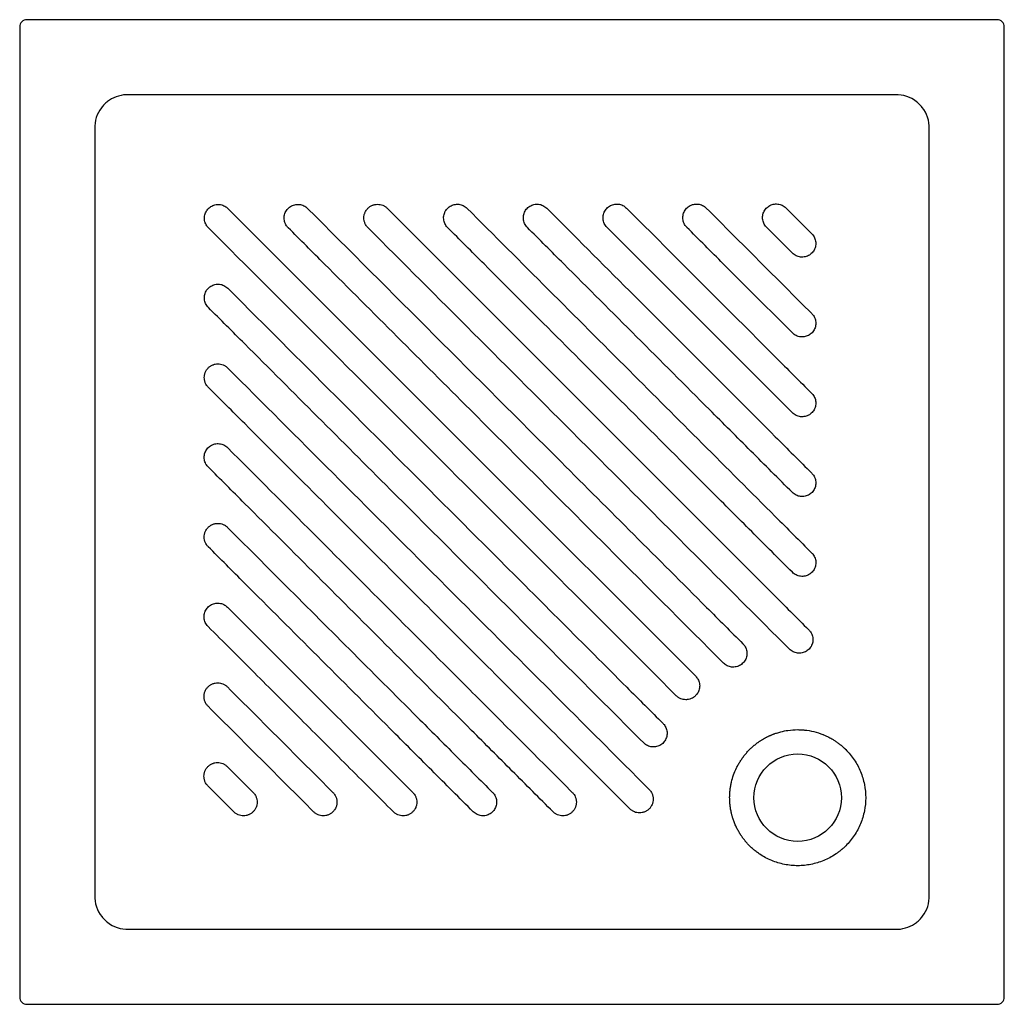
# Model space of a CAD drawing. Header units: millimetres. Extents: x 6014.632 to 6015.33, y 2829.053 to 2829.75.
import ezdxf

# ---------------------------------------------------------------- set-up
doc = ezdxf.new("R2010")
doc.units = ezdxf.units.MM
doc.layers.add('SANINDUSA', color=3, linetype='Continuous')

msp = doc.modelspace()

# ---------------------------------------------------------------- linework, layer by layer
at = {"layer": 'SANINDUSA'}
for p, q in [((6015.32475, 2829.75049), (6014.63682, 2829.75049)), ((6014.63182, 2829.74549), (6014.63182, 2829.05756)), ((6015.32975, 2829.05756), (6015.32975, 2829.74549)), ((6015.25243, 2829.69732), (6014.70914, 2829.69732)), ((6014.68499, 2829.67317), (6014.68499, 2829.12988)), ((6015.27658, 2829.12988), (6015.27658, 2829.67317)), ((6015.17497, 2829.61704), (6015.19327, 2829.59873)), ((6015.17954, 2829.58503), (6015.16124, 2829.60333)), ((6014.70914, 2829.10573), (6015.25243, 2829.10573)), ((6014.63682, 2829.05256), (6015.32475, 2829.05256))]:
    msp.add_line(p, q, dxfattribs=at)
at = {"layer": 'SANINDUSA', "flags": 128}
msp.add_lwpolyline([(6014.77932, 2829.61671), (6014.81747, 2829.57856), (6014.97006, 2829.42597), (6014.98215, 2829.41388), (6015.08522, 2829.31083), (6015.111, 2829.28507)], dxfattribs=at)
at = {"layer": 'SANINDUSA'}
msp.add_circle((6015.18328, 2829.19902), 0.031, dxfattribs=at)
for centre, major_axis, ratio, start_param, end_param in [((6014.6368, 2829.74551), (0.00182, 0.00466), 0.993616, 1.159881, 1.945103), ((6014.6368, 2829.74551), (0.00466, 0.00182), 0.993616, 1.19649, 1.981712), ((6015.32477, 2829.74551), (0.00466, -0.00182), 0.993616, 1.159881, 1.945103), ((6015.32477, 2829.74551), (-0.00182, 0.00466), 0.993616, 4.338082, 5.123304), ((6014.71159, 2829.67072), (-0.01901, 0.02045), 0.895232, 5.57213, 6.139386), ((6015.24998, 2829.67072), (0.01901, 0.02045), 0.895232, 0.072315, 0.711055), ((6014.71159, 2829.67072), (0.02045, -0.01901), 0.895232, 3.229726, 3.852648), ((6015.24998, 2829.67072), (0.02045, 0.01901), 0.895232, 5.57213, 6.210871), ((6014.71159, 2829.13233), (0.02045, 0.01901), 0.895232, 2.430537, 3.069278), ((6015.24998, 2829.13233), (0.02045, -0.01901), 0.895232, 0.088133, 0.711055), ((6014.71159, 2829.13233), (0.01901, 0.02045), 0.895232, 3.213907, 3.852648), ((6015.24998, 2829.13233), (-0.01901, 0.02045), 0.895232, 2.430537, 2.997794), ((6014.6368, 2829.05754), (-0.00182, 0.00466), 0.993616, 1.19649, 1.981712), ((6015.32477, 2829.05754), (0.00182, 0.00466), 0.993616, 4.301474, 5.086696), ((6014.6368, 2829.05754), (0.00466, -0.00182), 0.993616, 4.301474, 5.086696), ((6015.32477, 2829.05754), (0.00466, 0.00182), 0.993616, 4.338082, 5.123304)]:
    msp.add_ellipse(centre, major_axis=major_axis, ratio=ratio, start_param=start_param, end_param=end_param, dxfattribs=at)
for points, knots in [([(6014.6954, 2829.69339), (6014.69499, 2829.6931), (6014.69372, 2829.69222), (6014.69174, 2829.69048), (6014.6904, 2829.68886), (6014.68972, 2829.68804)], [0, 0, 0, 0, 0.194087, 0.593494, 1, 1, 1, 1]), ([(6015.2716, 2829.68835), (6015.27102, 2829.68909), (6015.27039, 2829.6898), (6015.26906, 2829.69113), (6015.26835, 2829.69176), (6015.26761, 2829.69234)], [0, 0, 0, 0, 0.5, 0.5, 1, 1, 1, 1]), ([(6014.7656, 2829.60299), (6014.76505, 2829.60363), (6014.76379, 2829.60509), (6014.76275, 2829.60801), (6014.76269, 2829.6113), (6014.76365, 2829.61438), (6014.76498, 2829.61596), (6014.7656, 2829.6167)], [0, 0, 0, 0, 0.1656086, 0.3802734, 0.5949401, 0.8096085, 1, 1, 1, 1]), ([(6014.7656, 2829.6167), (6014.76635, 2829.61733), (6014.76793, 2829.61865), (6014.77101, 2829.61962), (6014.7743, 2829.61955), (6014.77721, 2829.61852), (6014.77868, 2829.61726), (6014.77932, 2829.61671)], [0, 0, 0, 0, 0.190397, 0.405062, 0.619728, 0.834394, 1, 1, 1, 1]), ([(6014.82212, 2829.60304), (6014.82188, 2829.60329), (6014.82091, 2829.60433), (6014.81967, 2829.60658), (6014.81909, 2829.60984), (6014.81963, 2829.61312), (6014.82123, 2829.61603), (6014.8237, 2829.61825), (6014.82676, 2829.61953), (6014.83006, 2829.61971), (6014.8333, 2829.61884), (6014.83499, 2829.61746), (6014.83584, 2829.61676)], [0, 0, 0, 0, 0.033655, 0.141029, 0.248402, 0.355775, 0.463146, 0.570516, 0.677887, 0.785258, 0.892629, 1, 1, 1, 1]), ([(6014.83584, 2829.61676), (6014.89573, 2829.55687), (6014.99001, 2829.46259), (6015.09289, 2829.35971), (6015.1359, 2829.31672), (6015.14451, 2829.30811)], [0, 0, 0, 0, 0.5821643, 0.9163447, 1, 1, 1, 1]), ([(6014.87864, 2829.60309), (6014.87818, 2829.60354), (6014.87777, 2829.60404), (6014.87707, 2829.60509), (6014.87678, 2829.60565), (6014.87641, 2829.60653), (6014.8763, 2829.60684), (6014.87612, 2829.60744), (6014.87604, 2829.60775), (6014.87586, 2829.60868), (6014.8758, 2829.60931), (6014.8758, 2829.61059), (6014.87586, 2829.61122), (6014.87605, 2829.61215), (6014.87613, 2829.61246), (6014.87631, 2829.61307), (6014.87642, 2829.61337), (6014.87679, 2829.61425), (6014.87708, 2829.61481), (6014.87761, 2829.6156), (6014.8778, 2829.61586), (6014.87821, 2829.61635), (6014.87842, 2829.61658), (6014.87909, 2829.61726), (6014.87958, 2829.61766), (6014.88038, 2829.61819), (6014.88065, 2829.61835), (6014.88121, 2829.61865), (6014.88179, 2829.61892), (6014.88238, 2829.61914), (6014.88299, 2829.61932), (6014.8833, 2829.6194), (6014.88424, 2829.61958), (6014.88487, 2829.61965), (6014.88613, 2829.61965), (6014.88678, 2829.61958), (6014.88802, 2829.61934), (6014.88862, 2829.61915), (6014.8895, 2829.61879), (6014.88979, 2829.61865), (6014.89036, 2829.61835), (6014.89063, 2829.61819), (6014.89141, 2829.61766), (6014.8919, 2829.61726), (6014.89236, 2829.61681)], [0, 0, 0, 0, 0.0625, 0.0625, 0.125, 0.125, 0.15625, 0.15625, 0.1875, 0.1875, 0.25, 0.25, 0.3125, 0.3125, 0.34375, 0.34375, 0.375, 0.375, 0.4375, 0.4375, 0.46875, 0.46875, 0.5, 0.5, 0.5625, 0.5625, 0.59375, 0.59375, 0.625, 0.65625, 0.65625, 0.6875, 0.6875, 0.75, 0.75, 0.8125, 0.8125, 0.875, 0.875, 0.90625, 0.90625, 0.9375, 0.9375, 1, 1, 1, 1]), ([(6014.89236, 2829.61681), (6014.94888, 2829.56029), (6015.02262, 2829.48654), (6015.11361, 2829.39557), (6015.15671, 2829.35247), (6015.18259, 2829.32658), (6015.19124, 2829.31793)], [0, 0, 0, 0, 0.567442, 0.740329, 0.913222, 1, 1, 1, 1]), ([(6014.93515, 2829.60314), (6014.93492, 2829.60339), (6014.93395, 2829.60443), (6014.93271, 2829.60668), (6014.93213, 2829.60994), (6014.93267, 2829.61322), (6014.93427, 2829.61613), (6014.93674, 2829.61835), (6014.9398, 2829.61963), (6014.9431, 2829.61981), (6014.94634, 2829.61894), (6014.94803, 2829.61755), (6014.94888, 2829.61686)], [0, 0, 0, 0, 0.0336585, 0.1410423, 0.248424, 0.3558029, 0.463175, 0.5705411, 0.6779025, 0.7852635, 0.8926316, 1, 1, 1, 1]), ([(6014.94888, 2829.61686), (6014.98726, 2829.57848), (6015.04286, 2829.52287), (6015.1157, 2829.45004), (6015.15879, 2829.40695), (6015.18468, 2829.38107), (6015.19332, 2829.37242)], [0, 0, 0, 0, 0.471144, 0.6825364, 0.8939349, 1, 1, 1, 1]), ([(6014.99167, 2829.60319), (6014.99144, 2829.60344), (6014.99047, 2829.60448), (6014.98923, 2829.60673), (6014.98865, 2829.60999), (6014.98919, 2829.61327), (6014.99079, 2829.61618), (6014.99326, 2829.6184), (6014.99632, 2829.61968), (6014.99962, 2829.61986), (6015.00286, 2829.61899), (6015.00455, 2829.6176), (6015.0054, 2829.61691)], [0, 0, 0, 0, 0.033663, 0.141053, 0.248446, 0.355834, 0.463209, 0.570571, 0.677922, 0.785271, 0.892636, 1, 1, 1, 1]), ([(6015.0054, 2829.61691), (6015.02494, 2829.59736), (6015.06171, 2829.56059), (6015.1157, 2829.5066), (6015.1588, 2829.46351), (6015.18467, 2829.43764), (6015.19331, 2829.429)], [0, 0, 0, 0, 0.312103, 0.587095, 0.862095, 1, 1, 1, 1]), ([(6015.04819, 2829.60324), (6015.04796, 2829.60349), (6015.04699, 2829.60453), (6015.04575, 2829.60678), (6015.04517, 2829.61004), (6015.04571, 2829.61332), (6015.04731, 2829.61623), (6015.04978, 2829.61845), (6015.05284, 2829.61973), (6015.05614, 2829.61991), (6015.05938, 2829.61904), (6015.06107, 2829.61765), (6015.06192, 2829.61695)], [0, 0, 0, 0, 0.033666, 0.141077, 0.248495, 0.355901, 0.463283, 0.570635, 0.677963, 0.785284, 0.89264, 1, 1, 1, 1]), ([(6015.06192, 2829.61695), (6015.07949, 2829.59938), (6015.11465, 2829.56422), (6015.15844, 2829.52043), (6015.18466, 2829.49421), (6015.1933, 2829.48557)], [0, 0, 0, 0, 0.4014306, 0.8028686, 1, 1, 1, 1]), ([(6015.10471, 2829.60329), (6015.10448, 2829.60353), (6015.10351, 2829.60457), (6015.10227, 2829.60683), (6015.10169, 2829.61009), (6015.10223, 2829.61337), (6015.10383, 2829.61628), (6015.1063, 2829.6185), (6015.10937, 2829.61978), (6015.11267, 2829.61995), (6015.1159, 2829.61908), (6015.11759, 2829.61769), (6015.11844, 2829.617)], [0, 0, 0, 0, 0.033651, 0.141104, 0.248575, 0.356029, 0.463432, 0.57077, 0.678051, 0.78531, 0.892647, 1, 1, 1, 1]), ([(6015.11844, 2829.617), (6015.13091, 2829.60453), (6015.14338, 2829.59205), (6015.16833, 2829.5671), (6015.18081, 2829.55463), (6015.19329, 2829.54215)], [0, 0, 0, 0, 0.5, 0.5, 1, 1, 1, 1]), ([(6015.16124, 2829.60333), (6015.16101, 2829.60358), (6015.16003, 2829.60462), (6015.15879, 2829.60687), (6015.15821, 2829.61014), (6015.15876, 2829.61342), (6015.16036, 2829.61634), (6015.16283, 2829.61855), (6015.1659, 2829.61982), (6015.1692, 2829.62), (6015.17243, 2829.61912), (6015.17412, 2829.61773), (6015.17497, 2829.61704)], [0, 0, 0, 0, 0.033561, 0.141083, 0.248659, 0.356212, 0.46367, 0.570995, 0.678197, 0.78534, 0.892648, 1, 1, 1, 1]), ([(6015.09724, 2829.27131), (6015.06962, 2829.29896), (6015.04198, 2829.3266), (6014.9867, 2829.38188), (6014.95907, 2829.40952), (6014.87615, 2829.49244), (6014.82087, 2829.54771), (6014.7656, 2829.60299)], [0, 0, 0, 0, 0.25, 0.25, 0.5, 0.5, 1, 1, 1, 1]), ([(6015.1307, 2829.29442), (6015.10077, 2829.32437), (6015.0409, 2829.38426), (6014.94663, 2829.47853), (6014.8737, 2829.55145), (6014.83071, 2829.59444), (6014.82212, 2829.60304)], [0, 0, 0, 0, 0.291049, 0.5821, 0.91642, 1, 1, 1, 1]), ([(6015.17742, 2829.3043), (6015.16496, 2829.31675), (6015.15251, 2829.32921), (6015.1276, 2829.35411), (6015.11515, 2829.36656), (6015.09025, 2829.39146), (6015.0778, 2829.40391), (6015.05291, 2829.42881), (6015.04046, 2829.44126), (6015.00312, 2829.47861), (6014.97822, 2829.5035), (6014.92843, 2829.5533), (6014.90353, 2829.57819), (6014.87864, 2829.60309)], [0, 0, 0, 0, 0.125, 0.125, 0.25, 0.25, 0.375, 0.375, 0.5, 0.5, 0.75, 0.75, 1, 1, 1, 1]), ([(6015.17952, 2829.35876), (6015.1699, 2829.36838), (6015.15067, 2829.38761), (6015.11221, 2829.42608), (6015.04897, 2829.48932), (6014.98675, 2829.55154), (6014.94375, 2829.59454), (6014.93515, 2829.60314)], [0, 0, 0, 0, 0.118014, 0.236028, 0.47208, 0.894431, 1, 1, 1, 1]), ([(6015.17953, 2829.41532), (6015.16973, 2829.42512), (6015.15013, 2829.44473), (6015.11332, 2829.48154), (6015.0691, 2829.52576), (6015.02608, 2829.56878), (6015.00027, 2829.59459), (6014.99167, 2829.60319)], [0, 0, 0, 0, 0.156474, 0.312954, 0.587802, 0.862653, 1, 1, 1, 1]), ([(6015.17954, 2829.47189), (6015.16195, 2829.48948), (6015.12676, 2829.52467), (6015.08298, 2829.56845), (6015.0568, 2829.59463), (6015.04819, 2829.60324)], [0, 0, 0, 0, 0.401729, 0.803483, 1, 1, 1, 1]), ([(6015.17954, 2829.52846), (6015.16321, 2829.54479), (6015.13826, 2829.56974), (6015.11332, 2829.59468), (6015.10471, 2829.60329)], [0, 0, 0, 0, 0.654769, 1, 1, 1, 1]), ([(6015.19327, 2829.59873), (6015.1935, 2829.59848), (6015.19448, 2829.59744), (6015.19572, 2829.59518), (6015.1963, 2829.59191), (6015.19576, 2829.58863), (6015.19415, 2829.58572), (6015.19168, 2829.58351), (6015.18861, 2829.58224), (6015.18531, 2829.58207), (6015.18208, 2829.58294), (6015.18039, 2829.58433), (6015.17954, 2829.58503)], [0, 0, 0, 0, 0.033602, 0.141187, 0.248877, 0.356516, 0.463975, 0.571222, 0.678327, 0.785417, 0.892707, 1, 1, 1, 1]), ([(6014.76555, 2829.54647), (6014.76532, 2829.54672), (6014.76434, 2829.54776), (6014.7631, 2829.55001), (6014.76252, 2829.55327), (6014.76307, 2829.55655), (6014.76466, 2829.55946), (6014.76713, 2829.56168), (6014.77019, 2829.56296), (6014.77349, 2829.56315), (6014.77673, 2829.56228), (6014.77842, 2829.56089), (6014.77927, 2829.56019)], [0, 0, 0, 0, 0.033644, 0.141014, 0.248386, 0.355758, 0.463132, 0.570505, 0.67788, 0.785253, 0.892627, 1, 1, 1, 1]), ([(6014.77927, 2829.56019), (6014.79198, 2829.54748), (6014.85557, 2829.48389), (6014.94983, 2829.38963), (6015.03999, 2829.29948), (6015.07929, 2829.2602), (6015.08789, 2829.25161)], [0, 0, 0, 0, 0.12362, 0.6181, 0.916422, 1, 1, 1, 1]), ([(6015.07419, 2829.2378), (6015.05922, 2829.25278), (6015.02927, 2829.28274), (6014.96938, 2829.34264), (6014.89007, 2829.42195), (6014.81713, 2829.49489), (6014.77415, 2829.53787), (6014.76555, 2829.54647)], [0, 0, 0, 0, 0.145539, 0.291079, 0.582162, 0.916433, 1, 1, 1, 1]), ([(6015.19329, 2829.54215), (6015.19352, 2829.5419), (6015.1945, 2829.54086), (6015.19574, 2829.53859), (6015.19632, 2829.53532), (6015.19577, 2829.53203), (6015.19415, 2829.52913), (6015.19167, 2829.52692), (6015.18861, 2829.52566), (6015.18531, 2829.5255), (6015.18208, 2829.52637), (6015.18039, 2829.52776), (6015.17954, 2829.52846)], [0, 0, 0, 0, 0.033829, 0.141519, 0.249275, 0.35691, 0.464303, 0.57145, 0.678468, 0.785523, 0.892787, 1, 1, 1, 1]), ([(6014.7655, 2829.48995), (6014.76505, 2829.4904), (6014.76464, 2829.4909), (6014.76394, 2829.49196), (6014.76364, 2829.49251), (6014.76327, 2829.4934), (6014.76317, 2829.4937), (6014.76298, 2829.49431), (6014.76291, 2829.49461), (6014.76272, 2829.49554), (6014.76266, 2829.49617), (6014.76266, 2829.49745), (6014.76273, 2829.49808), (6014.76291, 2829.49901), (6014.76299, 2829.49932), (6014.76317, 2829.49993), (6014.76328, 2829.50023), (6014.76365, 2829.50111), (6014.76395, 2829.50167), (6014.76448, 2829.50246), (6014.76467, 2829.50272), (6014.76507, 2829.50321), (6014.76529, 2829.50345), (6014.76596, 2829.50412), (6014.76645, 2829.50452), (6014.76724, 2829.50505), (6014.76752, 2829.50522), (6014.76808, 2829.50552), (6014.76865, 2829.50579), (6014.76924, 2829.506), (6014.76985, 2829.50618), (6014.77016, 2829.50626), (6014.7711, 2829.50645), (6014.77173, 2829.50651), (6014.773, 2829.50651), (6014.77364, 2829.50645), (6014.77488, 2829.5062), (6014.77549, 2829.50602), (6014.77637, 2829.50565), (6014.77666, 2829.50552), (6014.77722, 2829.50522), (6014.77749, 2829.50505), (6014.77828, 2829.50453), (6014.77877, 2829.50413), (6014.77922, 2829.50367)], [0, 0, 0, 0, 0.0625, 0.0625, 0.125, 0.125, 0.15625, 0.15625, 0.1875, 0.1875, 0.25, 0.25, 0.3125, 0.3125, 0.34375, 0.34375, 0.375, 0.375, 0.4375, 0.4375, 0.46875, 0.46875, 0.5, 0.5, 0.5625, 0.5625, 0.59375, 0.59375, 0.625, 0.65625, 0.65625, 0.6875, 0.6875, 0.75, 0.75, 0.8125, 0.8125, 0.875, 0.875, 0.90625, 0.90625, 0.9375, 0.9375, 1, 1, 1, 1]), ([(6014.77922, 2829.50367), (6014.80412, 2829.47878), (6014.82901, 2829.45388), (6014.8788, 2829.40409), (6014.9037, 2829.37919), (6014.94105, 2829.34185), (6014.9535, 2829.3294), (6014.97839, 2829.3045), (6014.99084, 2829.29205), (6015.01574, 2829.26716), (6015.0282, 2829.25471), (6015.0531, 2829.2298), (6015.06555, 2829.21735), (6015.07801, 2829.20489)], [0, 0, 0, 0, 0.25, 0.25, 0.5, 0.5, 0.625, 0.625, 0.75, 0.75, 0.875, 0.875, 1, 1, 1, 1]), ([(6015.06438, 2829.19106), (6015.05021, 2829.20523), (6015.02188, 2829.23356), (6014.96525, 2829.29019), (6014.88839, 2829.36706), (6014.81709, 2829.43836), (6014.7741, 2829.48135), (6014.7655, 2829.48995)], [0, 0, 0, 0, 0.14209, 0.284184, 0.568419, 0.913688, 1, 1, 1, 1]), ([(6015.1933, 2829.48557), (6015.19354, 2829.48532), (6015.19452, 2829.48427), (6015.19576, 2829.482), (6015.19633, 2829.47872), (6015.19577, 2829.47544), (6015.19415, 2829.47254), (6015.19167, 2829.47034), (6015.1886, 2829.46909), (6015.1853, 2829.46892), (6015.18208, 2829.4698), (6015.18038, 2829.47119), (6015.17954, 2829.47189)], [0, 0, 0, 0, 0.034099, 0.141909, 0.24974, 0.357368, 0.464673, 0.571701, 0.678626, 0.78565, 0.892881, 1, 1, 1, 1]), ([(6014.76545, 2829.43343), (6014.76522, 2829.43368), (6014.76424, 2829.43472), (6014.763, 2829.43697), (6014.76243, 2829.44023), (6014.76297, 2829.44351), (6014.76456, 2829.44642), (6014.76703, 2829.44864), (6014.77009, 2829.44993), (6014.7734, 2829.45011), (6014.77663, 2829.44924), (6014.77832, 2829.44785), (6014.77917, 2829.44715)], [0, 0, 0, 0, 0.0336141, 0.1409807, 0.2483542, 0.3557336, 0.4631164, 0.5704973, 0.6778743, 0.785245, 0.8926193, 1, 1, 1, 1]), ([(6014.77917, 2829.44715), (6014.79953, 2829.42679), (6014.81989, 2829.40643), (6014.86062, 2829.36571), (6014.88098, 2829.34535), (6014.91152, 2829.3148), (6014.9217, 2829.30462), (6014.94207, 2829.28426), (6014.95225, 2829.27408), (6014.97262, 2829.25371), (6014.9828, 2829.24353), (6015.00317, 2829.22316), (6015.01336, 2829.21297), (6015.02355, 2829.20279)], [0, 0, 0, 0, 0.25, 0.25, 0.5, 0.5, 0.625, 0.625, 0.75, 0.75, 0.875, 0.875, 1, 1, 1, 1]), ([(6015.00989, 2829.18898), (6015.00026, 2829.19861), (6014.98102, 2829.21785), (6014.94254, 2829.25634), (6014.87928, 2829.3196), (6014.81705, 2829.38183), (6014.77405, 2829.42483), (6014.76545, 2829.43343)], [0, 0, 0, 0, 0.118033, 0.2360675, 0.4721709, 0.8944545, 1, 1, 1, 1]), ([(6015.19331, 2829.429), (6015.19355, 2829.42874), (6015.19454, 2829.42769), (6015.19578, 2829.42541), (6015.19635, 2829.42213), (6015.19578, 2829.41884), (6015.19415, 2829.41595), (6015.19166, 2829.41376), (6015.18859, 2829.41251), (6015.1853, 2829.41236), (6015.18207, 2829.41324), (6015.18038, 2829.41463), (6015.17953, 2829.41532)], [0, 0, 0, 0, 0.03441, 0.142359, 0.250273, 0.357895, 0.465114, 0.572013, 0.678824, 0.785805, 0.892996, 1, 1, 1, 1]), ([(6014.7654, 2829.37691), (6014.76495, 2829.37737), (6014.76454, 2829.37786), (6014.76384, 2829.37892), (6014.76354, 2829.37947), (6014.76318, 2829.38036), (6014.76307, 2829.38066), (6014.76289, 2829.38127), (6014.76281, 2829.38157), (6014.76262, 2829.3825), (6014.76256, 2829.38314), (6014.76256, 2829.38442), (6014.76263, 2829.38505), (6014.76281, 2829.38597), (6014.76289, 2829.38628), (6014.76308, 2829.38689), (6014.76318, 2829.38719), (6014.76355, 2829.38807), (6014.76385, 2829.38863), (6014.76438, 2829.38942), (6014.76457, 2829.38968), (6014.76497, 2829.39017), (6014.76519, 2829.39041), (6014.76586, 2829.39108), (6014.76635, 2829.39148), (6014.76714, 2829.39201), (6014.76742, 2829.39218), (6014.76798, 2829.39248), (6014.76855, 2829.39275), (6014.76914, 2829.39296), (6014.76975, 2829.39314), (6014.77006, 2829.39322), (6014.771, 2829.39341), (6014.77163, 2829.39347), (6014.7729, 2829.39347), (6014.77354, 2829.39341), (6014.77478, 2829.39316), (6014.77539, 2829.39298), (6014.77627, 2829.39261), (6014.77656, 2829.39248), (6014.77712, 2829.39218), (6014.77739, 2829.39201), (6014.77818, 2829.39149), (6014.77867, 2829.39109), (6014.77912, 2829.39063)], [0, 0, 0, 0, 0.0625, 0.0625, 0.125, 0.125, 0.15625, 0.15625, 0.1875, 0.1875, 0.25, 0.25, 0.3125, 0.3125, 0.34375, 0.34375, 0.375, 0.375, 0.4375, 0.4375, 0.46875, 0.46875, 0.5, 0.5, 0.5625, 0.5625, 0.59375, 0.59375, 0.625, 0.65625, 0.65625, 0.6875, 0.6875, 0.75, 0.75, 0.8125, 0.8125, 0.875, 0.875, 0.90625, 0.90625, 0.9375, 0.9375, 1, 1, 1, 1]), ([(6014.77912, 2829.39063), (6014.79183, 2829.37792), (6014.82065, 2829.34911), (6014.86556, 2829.3042), (6014.90683, 2829.26293), (6014.94064, 2829.22912), (6014.95835, 2829.21141), (6014.96699, 2829.20278)], [0, 0, 0, 0, 0.203068, 0.460176, 0.717284, 0.862162, 1, 1, 1, 1]), ([(6014.95331, 2829.189), (6014.9435, 2829.1988), (6014.92389, 2829.21842), (6014.88707, 2829.25524), (6014.84284, 2829.29948), (6014.79981, 2829.3425), (6014.774, 2829.36831), (6014.7654, 2829.37691)], [0, 0, 0, 0, 0.156499, 0.313008, 0.587841, 0.862678, 1, 1, 1, 1]), ([(6015.19332, 2829.37242), (6015.19357, 2829.37217), (6015.19456, 2829.37111), (6015.1958, 2829.36882), (6015.19636, 2829.36553), (6015.19578, 2829.36225), (6015.19414, 2829.35936), (6015.19165, 2829.35719), (6015.18858, 2829.35595), (6015.18528, 2829.35579), (6015.18205, 2829.35668), (6015.18036, 2829.35807), (6015.17952, 2829.35876)], [0, 0, 0, 0, 0.034827, 0.142954, 0.250955, 0.35853, 0.465602, 0.572332, 0.679033, 0.786004, 0.893146, 1, 1, 1, 1]), ([(6014.76535, 2829.32039), (6014.76512, 2829.32064), (6014.76415, 2829.32168), (6014.76291, 2829.32393), (6014.76233, 2829.32719), (6014.76287, 2829.33047), (6014.76446, 2829.33338), (6014.76693, 2829.3356), (6014.76999, 2829.33689), (6014.7733, 2829.33707), (6014.77653, 2829.3362), (6014.77822, 2829.33481), (6014.77907, 2829.33411)], [0, 0, 0, 0, 0.033503, 0.140859, 0.248247, 0.355657, 0.463074, 0.570481, 0.677864, 0.78522, 0.892597, 1, 1, 1, 1]), ([(6014.77907, 2829.33411), (6014.79001, 2829.32317), (6014.80096, 2829.31223), (6014.82285, 2829.29034), (6014.83379, 2829.27939), (6014.85568, 2829.25751), (6014.86663, 2829.24656), (6014.88852, 2829.22467), (6014.89947, 2829.21372), (6014.91042, 2829.20277)], [0, 0, 0, 0, 0.25, 0.25, 0.5, 0.5, 0.75, 0.75, 1, 1, 1, 1]), ([(6014.89674, 2829.18901), (6014.88578, 2829.19996), (6014.87483, 2829.21091), (6014.85293, 2829.23281), (6014.84198, 2829.24376), (6014.82009, 2829.26566), (6014.80914, 2829.2766), (6014.78725, 2829.2985), (6014.7763, 2829.30945), (6014.76535, 2829.32039)], [0, 0, 0, 0, 0.25, 0.25, 0.5, 0.5, 0.75, 0.75, 1, 1, 1, 1]), ([(6015.19124, 2829.31793), (6015.19149, 2829.31767), (6015.19249, 2829.3166), (6015.19373, 2829.3143), (6015.19428, 2829.311), (6015.19368, 2829.30772), (6015.19202, 2829.30485), (6015.18953, 2829.3027), (6015.18646, 2829.30148), (6015.18317, 2829.30133), (6015.17995, 2829.30222), (6015.17826, 2829.30361), (6015.17742, 2829.3043)], [0, 0, 0, 0, 0.035494, 0.143897, 0.252119, 0.359746, 0.466657, 0.573086, 0.679504, 0.78635, 0.893391, 1, 1, 1, 1]), ([(6015.14451, 2829.30811), (6015.14475, 2829.30785), (6015.14574, 2829.30679), (6015.14698, 2829.30451), (6015.14753, 2829.30123), (6015.14695, 2829.29796), (6015.14532, 2829.29508), (6015.14284, 2829.2929), (6015.13977, 2829.29164), (6015.13647, 2829.29147), (6015.13323, 2829.29234), (6015.13154, 2829.29373), (6015.1307, 2829.29442)], [0, 0, 0, 0, 0.035162, 0.143136, 0.25077, 0.357893, 0.464628, 0.571334, 0.678373, 0.785884, 0.893136, 1, 1, 1, 1]), ([(6014.76531, 2829.26387), (6014.76486, 2829.26432), (6014.76445, 2829.26482), (6014.76375, 2829.26587), (6014.76345, 2829.26643), (6014.76308, 2829.26731), (6014.76298, 2829.26762), (6014.76279, 2829.26822), (6014.76272, 2829.26853), (6014.76253, 2829.26946), (6014.76247, 2829.27009), (6014.76247, 2829.27137), (6014.76253, 2829.272), (6014.76272, 2829.27293), (6014.76279, 2829.27324), (6014.76298, 2829.27385), (6014.76309, 2829.27415), (6014.76345, 2829.27503), (6014.76375, 2829.27559), (6014.76428, 2829.27638), (6014.76447, 2829.27664), (6014.76487, 2829.27713), (6014.76509, 2829.27737), (6014.76576, 2829.27804), (6014.76625, 2829.27844), (6014.76704, 2829.27897), (6014.76732, 2829.27914), (6014.76788, 2829.27944), (6014.76845, 2829.27971), (6014.76905, 2829.27992), (6014.76965, 2829.28011), (6014.76997, 2829.28018), (6014.7709, 2829.28037), (6014.77153, 2829.28043), (6014.7728, 2829.28043), (6014.77344, 2829.28037), (6014.77468, 2829.28012), (6014.77529, 2829.27994), (6014.77617, 2829.27957), (6014.77646, 2829.27944), (6014.77702, 2829.27914), (6014.77729, 2829.27897), (6014.77808, 2829.27845), (6014.77857, 2829.27805), (6014.77902, 2829.27759)], [0, 0, 0, 0, 0.0625, 0.0625, 0.125, 0.125, 0.15625, 0.15625, 0.1875, 0.1875, 0.25, 0.25, 0.3125, 0.3125, 0.34375, 0.34375, 0.375, 0.375, 0.4375, 0.4375, 0.46875, 0.46875, 0.5, 0.5, 0.5625, 0.5625, 0.59375, 0.59375, 0.625, 0.65625, 0.65625, 0.6875, 0.6875, 0.75, 0.75, 0.8125, 0.8125, 0.875, 0.875, 0.90625, 0.90625, 0.9375, 0.9375, 1, 1, 1, 1]), ([(6015.111, 2829.28507), (6015.11155, 2829.28442), (6015.11282, 2829.28295), (6015.11385, 2829.28001), (6015.11389, 2829.2767), (6015.11291, 2829.27363), (6015.11158, 2829.27206), (6015.11097, 2829.27134)], [0, 0, 0, 0, 0.16664, 0.381933, 0.597707, 0.813323, 1, 1, 1, 1]), ([(6014.77902, 2829.27759), (6014.79149, 2829.26512), (6014.80396, 2829.25265), (6014.8289, 2829.22771), (6014.84138, 2829.21524), (6014.85385, 2829.20277)], [0, 0, 0, 0, 0.5, 0.5, 1, 1, 1, 1]), ([(6015.11097, 2829.27134), (6015.11052, 2829.27088), (6015.11003, 2829.27048), (6015.10897, 2829.26977), (6015.1084, 2829.26947), (6015.10723, 2829.26898), (6015.10663, 2829.26879), (6015.10569, 2829.2686), (6015.10537, 2829.26856), (6015.10474, 2829.26849), (6015.10442, 2829.26848), (6015.10348, 2829.26847), (6015.10284, 2829.26853), (6015.10159, 2829.26878), (6015.10098, 2829.26896), (6015.10011, 2829.26932), (6015.09982, 2829.26946), (6015.09926, 2829.26975), (6015.09898, 2829.26992), (6015.09819, 2829.27045), (6015.09769, 2829.27085), (6015.09724, 2829.27131)], [0, 0, 0, 0, 0.125, 0.125, 0.25, 0.25, 0.375, 0.375, 0.4375, 0.4375, 0.5, 0.5, 0.625, 0.625, 0.75, 0.75, 0.8125, 0.8125, 0.875, 0.875, 1, 1, 1, 1]), ([(6014.84016, 2829.18902), (6014.82768, 2829.2015), (6014.8152, 2829.21397), (6014.79026, 2829.23892), (6014.77778, 2829.2514), (6014.76531, 2829.26387)], [0, 0, 0, 0, 0.5, 0.5, 1, 1, 1, 1]), ([(6015.08789, 2829.25161), (6015.08811, 2829.25137), (6015.08908, 2829.25034), (6015.09031, 2829.24811), (6015.09091, 2829.24487), (6015.0904, 2829.24159), (6015.08884, 2829.23864), (6015.08639, 2829.23638), (6015.08332, 2829.23505), (6015.08, 2829.23484), (6015.07675, 2829.23571), (6015.07505, 2829.2371), (6015.07419, 2829.2378)], [0, 0, 0, 0, 0.0324406, 0.1391913, 0.2459393, 0.353052, 0.460714, 0.5687703, 0.6768399, 0.784586, 0.8921599, 1, 1, 1, 1]), ([(6015.14919, 2829.23311), (6015.14936, 2829.23328), (6015.14968, 2829.2336), (6015.15018, 2829.23408), (6015.15069, 2829.23455), (6015.1512, 2829.23501), (6015.15172, 2829.23547), (6015.15224, 2829.23591), (6015.15277, 2829.23635), (6015.15331, 2829.23679), (6015.15385, 2829.23721), (6015.1544, 2829.23763), (6015.15496, 2829.23804), (6015.15552, 2829.23844), (6015.15609, 2829.23883), (6015.15666, 2829.23922), (6015.15724, 2829.2396), (6015.15782, 2829.23996), (6015.15841, 2829.24032), (6015.159, 2829.24068), (6015.1596, 2829.24102), (6015.16021, 2829.24135), (6015.16081, 2829.24168), (6015.16143, 2829.242), (6015.16204, 2829.24231), (6015.16267, 2829.24261), (6015.16329, 2829.2429), (6015.16392, 2829.24318), (6015.16456, 2829.24345), (6015.16519, 2829.24371), (6015.16583, 2829.24397), (6015.16648, 2829.24421), (6015.16731, 2829.24452), (6015.16894, 2829.24507), (6015.17199, 2829.24596), (6015.17696, 2829.24695), (6015.18146, 2829.24727), (6015.1847, 2829.24722), (6015.186, 2829.24716), (6015.18715, 2829.24709), (6015.18786, 2829.24702), (6015.18819, 2829.24699)], [0, 0, 0, 0, 0.016133, 0.032266, 0.048398, 0.064531, 0.080664, 0.096797, 0.112929, 0.129062, 0.145195, 0.161328, 0.177461, 0.193594, 0.209726, 0.225859, 0.241992, 0.258125, 0.274258, 0.290391, 0.306524, 0.322657, 0.33879, 0.354923, 0.371056, 0.387189, 0.403322, 0.419455, 0.435588, 0.451721, 0.467855, 0.483988, 0.500121, 0.530167, 0.604364, 0.722683, 0.885078, 0.919314, 0.949879, 0.976775, 1, 1, 1, 1]), ([(6015.20119, 2829.24379), (6015.20133, 2829.24373), (6015.20188, 2829.24351), (6015.20309, 2829.24299), (6015.20507, 2829.24206), (6015.20693, 2829.24106), (6015.20845, 2829.24015), (6015.20941, 2829.23955), (6015.21037, 2829.23891), (6015.21134, 2829.23824), (6015.2123, 2829.23753), (6015.21294, 2829.23704), (6015.21326, 2829.23679)], [0, 0, 0, 0, 0.032291, 0.126391, 0.282293, 0.499982, 0.579734, 0.660919, 0.743538, 0.827591, 0.913078, 1, 1, 1, 1]), ([(6015.21326, 2829.23679), (6015.21344, 2829.23664), (6015.21378, 2829.23637), (6015.21428, 2829.23595), (6015.21475, 2829.23555), (6015.21519, 2829.23518), (6015.21559, 2829.23482), (6015.21596, 2829.23448), (6015.2163, 2829.23416), (6015.21661, 2829.23387), (6015.21689, 2829.2336), (6015.21714, 2829.23335), (6015.2173, 2829.23319), (6015.21738, 2829.23312)], [0, 0, 0, 0, 0.124384, 0.242073, 0.353067, 0.457367, 0.554972, 0.645882, 0.730096, 0.807615, 0.878439, 0.942567, 1, 1, 1, 1]), ([(6015.13532, 2829.19412), (6015.1353, 2829.19434), (6015.13526, 2829.19478), (6015.1352, 2829.19545), (6015.13516, 2829.19612), (6015.13512, 2829.19679), (6015.1351, 2829.19746), (6015.13508, 2829.19813), (6015.13507, 2829.1988), (6015.13507, 2829.20013), (6015.13515, 2829.20214), (6015.13539, 2829.2048), (6015.13579, 2829.20745), (6015.13651, 2829.21094), (6015.13777, 2829.21521), (6015.13949, 2829.21932), (6015.14113, 2829.22248), (6015.1425, 2829.22478), (6015.14399, 2829.227), (6015.14534, 2829.22878), (6015.14647, 2829.23016), (6015.14735, 2829.23117), (6015.14825, 2829.23216), (6015.14888, 2829.2328), (6015.14919, 2829.23311)], [0, 0, 0, 0, 0.015668, 0.031327, 0.04698, 0.062629, 0.078278, 0.09393, 0.109588, 0.125255, 0.18768, 0.250104, 0.312845, 0.375585, 0.499983, 0.624333, 0.687068, 0.749802, 0.812256, 0.874723, 0.906056, 0.937363, 0.96867, 1, 1, 1, 1]), ([(6015.21738, 2829.23311), (6015.21961, 2829.23088), (6015.22162, 2829.22843), (6015.22513, 2829.22319), (6015.22662, 2829.22039), (6015.22904, 2829.21456), (6015.22996, 2829.21152), (6015.23119, 2829.20533), (6015.2315, 2829.20218), (6015.2315, 2829.19587), (6015.23119, 2829.19271), (6015.22996, 2829.18652), (6015.22904, 2829.18349), (6015.22662, 2829.17766), (6015.22513, 2829.17486), (6015.22162, 2829.16961), (6015.21961, 2829.16716), (6015.21738, 2829.16493)], [0, 0, 0, 0, 0.125, 0.125, 0.25, 0.25, 0.375, 0.375, 0.5, 0.5, 0.625, 0.625, 0.75, 0.75, 0.875, 0.875, 1, 1, 1, 1]), ([(6014.76527, 2829.20734), (6014.76482, 2829.2078), (6014.76441, 2829.20829), (6014.76371, 2829.20935), (6014.76341, 2829.20991), (6014.76304, 2829.21079), (6014.76294, 2829.21109), (6014.76275, 2829.2117), (6014.76267, 2829.21201), (6014.76249, 2829.21293), (6014.76243, 2829.21357), (6014.76243, 2829.21485), (6014.76249, 2829.21548), (6014.76267, 2829.21641), (6014.76275, 2829.21671), (6014.76293, 2829.21732), (6014.76304, 2829.21763), (6014.76341, 2829.21851), (6014.7637, 2829.21907), (6014.76423, 2829.21986), (6014.76442, 2829.22012), (6014.76483, 2829.22061), (6014.76504, 2829.22084), (6014.76571, 2829.22152), (6014.7662, 2829.22192), (6014.767, 2829.22245), (6014.76727, 2829.22262), (6014.76783, 2829.22291), (6014.7684, 2829.22318), (6014.769, 2829.2234), (6014.76961, 2829.22358), (6014.76992, 2829.22366), (6014.77086, 2829.22385), (6014.77149, 2829.22391), (6014.77275, 2829.22391), (6014.77339, 2829.22385), (6014.77464, 2829.2236), (6014.77524, 2829.22341), (6014.77612, 2829.22305), (6014.77641, 2829.22291), (6014.77697, 2829.22261), (6014.77725, 2829.22245), (6014.77803, 2829.22192), (6014.77852, 2829.22152), (6014.77898, 2829.22107)], [0, 0, 0, 0, 0.0625, 0.0625, 0.125, 0.125, 0.15625, 0.15625, 0.1875, 0.1875, 0.25, 0.25, 0.3125, 0.3125, 0.34375, 0.34375, 0.375, 0.375, 0.4375, 0.4375, 0.46875, 0.46875, 0.5, 0.5, 0.5625, 0.5625, 0.59375, 0.59375, 0.625, 0.65625, 0.65625, 0.6875, 0.6875, 0.75, 0.75, 0.8125, 0.8125, 0.875, 0.875, 0.90625, 0.90625, 0.9375, 0.9375, 1, 1, 1, 1]), ([(6014.79728, 2829.20277), (6014.79773, 2829.20231), (6014.79814, 2829.20181), (6014.79884, 2829.20076), (6014.79914, 2829.2002), (6014.79951, 2829.19932), (6014.79961, 2829.19902), (6014.7998, 2829.19841), (6014.79988, 2829.1981), (6014.80006, 2829.19717), (6014.80013, 2829.19654), (6014.80013, 2829.19526), (6014.80006, 2829.19463), (6014.79988, 2829.1937), (6014.7998, 2829.19339), (6014.79962, 2829.19278), (6014.79951, 2829.19248), (6014.79915, 2829.1916), (6014.79885, 2829.19104), (6014.79832, 2829.19025), (6014.79813, 2829.18999), (6014.79773, 2829.18949), (6014.79752, 2829.18926), (6014.79685, 2829.18859), (6014.79636, 2829.18818), (6014.79556, 2829.18765), (6014.79529, 2829.18748), (6014.79473, 2829.18719), (6014.79415, 2829.18692), (6014.79356, 2829.1867), (6014.79295, 2829.18652), (6014.79264, 2829.18644), (6014.7917, 2829.18625), (6014.79107, 2829.18619), (6014.7898, 2829.18619), (6014.78916, 2829.18626), (6014.78792, 2829.1865), (6014.78731, 2829.18669), (6014.78643, 2829.18705), (6014.78614, 2829.18719), (6014.78558, 2829.18749), (6014.78531, 2829.18766), (6014.78452, 2829.18818), (6014.78403, 2829.18858), (6014.78358, 2829.18904)], [0, 0, 0, 0, 0.0625, 0.0625, 0.125, 0.125, 0.15625, 0.15625, 0.1875, 0.1875, 0.25, 0.25, 0.3125, 0.3125, 0.34375, 0.34375, 0.375, 0.375, 0.4375, 0.4375, 0.46875, 0.46875, 0.5, 0.5, 0.5625, 0.5625, 0.59375, 0.59375, 0.625, 0.65625, 0.65625, 0.6875, 0.6875, 0.75, 0.75, 0.8125, 0.8125, 0.875, 0.875, 0.90625, 0.90625, 0.9375, 0.9375, 1, 1, 1, 1]), ([(6014.85385, 2829.20277), (6014.8543, 2829.20231), (6014.85471, 2829.20181), (6014.85542, 2829.20076), (6014.85571, 2829.2002), (6014.85608, 2829.19932), (6014.85619, 2829.19902), (6014.85637, 2829.19841), (6014.85645, 2829.1981), (6014.85664, 2829.19717), (6014.8567, 2829.19654), (6014.8567, 2829.19526), (6014.85664, 2829.19463), (6014.85646, 2829.19369), (6014.85638, 2829.19339), (6014.8562, 2829.19278), (6014.85609, 2829.19247), (6014.85573, 2829.19159), (6014.85543, 2829.19103), (6014.8549, 2829.19024), (6014.85471, 2829.18998), (6014.85431, 2829.18949), (6014.8541, 2829.18925), (6014.85343, 2829.18858), (6014.85294, 2829.18817), (6014.85214, 2829.18764), (6014.85187, 2829.18747), (6014.85131, 2829.18717), (6014.85074, 2829.1869), (6014.85014, 2829.18669), (6014.84953, 2829.1865), (6014.84922, 2829.18643), (6014.84828, 2829.18624), (6014.84765, 2829.18618), (6014.84639, 2829.18618), (6014.84574, 2829.18624), (6014.8445, 2829.18649), (6014.84389, 2829.18667), (6014.84301, 2829.18704), (6014.84272, 2829.18718), (6014.84216, 2829.18748), (6014.84189, 2829.18764), (6014.8411, 2829.18817), (6014.84061, 2829.18857), (6014.84016, 2829.18902)], [0, 0, 0, 0, 0.0625, 0.0625, 0.125, 0.125, 0.15625, 0.15625, 0.1875, 0.1875, 0.25, 0.25, 0.3125, 0.3125, 0.34375, 0.34375, 0.375, 0.375, 0.4375, 0.4375, 0.46875, 0.46875, 0.5, 0.5, 0.5625, 0.5625, 0.59375, 0.59375, 0.625, 0.65625, 0.65625, 0.6875, 0.6875, 0.75, 0.75, 0.8125, 0.8125, 0.875, 0.875, 0.90625, 0.90625, 0.9375, 0.9375, 1, 1, 1, 1]), ([(6014.91042, 2829.20277), (6014.91087, 2829.20232), (6014.91128, 2829.20182), (6014.91199, 2829.20076), (6014.91228, 2829.2002), (6014.91265, 2829.19932), (6014.91276, 2829.19902), (6014.91294, 2829.19841), (6014.91302, 2829.1981), (6014.91321, 2829.19717), (6014.91327, 2829.19654), (6014.91328, 2829.19526), (6014.91321, 2829.19463), (6014.91303, 2829.19369), (6014.91296, 2829.19339), (6014.91277, 2829.19277), (6014.91267, 2829.19247), (6014.9123, 2829.19159), (6014.91201, 2829.19103), (6014.91148, 2829.19023), (6014.91129, 2829.18998), (6014.91089, 2829.18948), (6014.91068, 2829.18924), (6014.91001, 2829.18857), (6014.90952, 2829.18817), (6014.90872, 2829.18763), (6014.90845, 2829.18747), (6014.90789, 2829.18716), (6014.90732, 2829.18689), (6014.90672, 2829.18668), (6014.90611, 2829.18649), (6014.9058, 2829.18641), (6014.90486, 2829.18623), (6014.90423, 2829.18616), (6014.90297, 2829.18616), (6014.90232, 2829.18623), (6014.90108, 2829.18647), (6014.90047, 2829.18666), (6014.89959, 2829.18702), (6014.8993, 2829.18716), (6014.89874, 2829.18746), (6014.89847, 2829.18763), (6014.89768, 2829.18815), (6014.89719, 2829.18855), (6014.89674, 2829.18901)], [0, 0, 0, 0, 0.0625, 0.0625, 0.125, 0.125, 0.15625, 0.15625, 0.1875, 0.1875, 0.25, 0.25, 0.3125, 0.3125, 0.34375, 0.34375, 0.375, 0.375, 0.4375, 0.4375, 0.46875, 0.46875, 0.5, 0.5, 0.5625, 0.5625, 0.59375, 0.59375, 0.625, 0.65625, 0.65625, 0.6875, 0.6875, 0.75, 0.75, 0.8125, 0.8125, 0.875, 0.875, 0.90625, 0.90625, 0.9375, 0.9375, 1, 1, 1, 1]), ([(6014.96699, 2829.20278), (6014.96721, 2829.20254), (6014.96817, 2829.20151), (6014.96942, 2829.19929), (6014.97003, 2829.19603), (6014.96952, 2829.19274), (6014.96796, 2829.18979), (6014.96549, 2829.18753), (6014.96242, 2829.18622), (6014.95911, 2829.18603), (6014.95586, 2829.1869), (6014.95416, 2829.1883), (6014.95331, 2829.189)], [0, 0, 0, 0, 0.031965, 0.138869, 0.246109, 0.35377, 0.46172, 0.569683, 0.677382, 0.784682, 0.892166, 1, 1, 1, 1]), ([(6015.02355, 2829.20279), (6015.024, 2829.20233), (6015.02441, 2829.20183), (6015.02512, 2829.20078), (6015.02541, 2829.20022), (6015.02578, 2829.19934), (6015.02589, 2829.19903), (6015.02608, 2829.19842), (6015.02623, 2829.19781), (6015.02633, 2829.19718), (6015.02639, 2829.19655), (6015.02641, 2829.19623), (6015.02641, 2829.19527), (6015.02635, 2829.19464), (6015.02617, 2829.1937), (6015.0261, 2829.19339), (6015.02591, 2829.19278), (6015.02581, 2829.19248), (6015.02545, 2829.19159), (6015.02515, 2829.19103), (6015.02463, 2829.19024), (6015.02444, 2829.18998), (6015.02404, 2829.18948), (6015.02383, 2829.18924), (6015.02316, 2829.18857), (6015.02267, 2829.18816), (6015.02188, 2829.18762), (6015.0216, 2829.18746), (6015.02105, 2829.18715), (6015.02047, 2829.18688), (6015.01988, 2829.18666), (6015.01927, 2829.18647), (6015.01896, 2829.18639), (6015.01802, 2829.1862), (6015.01739, 2829.18614), (6015.01612, 2829.18614), (6015.01548, 2829.1862), (6015.01423, 2829.18645), (6015.01363, 2829.18663), (6015.01274, 2829.187), (6015.01245, 2829.18714), (6015.01189, 2829.18744), (6015.01162, 2829.1876), (6015.01083, 2829.18813), (6015.01034, 2829.18853), (6015.00989, 2829.18898)], [0, 0, 0, 0, 0.0625, 0.0625, 0.125, 0.125, 0.15625, 0.15625, 0.1875, 0.21875, 0.21875, 0.25, 0.25, 0.3125, 0.3125, 0.34375, 0.34375, 0.375, 0.375, 0.4375, 0.4375, 0.46875, 0.46875, 0.5, 0.5, 0.5625, 0.5625, 0.59375, 0.59375, 0.625, 0.65625, 0.65625, 0.6875, 0.6875, 0.75, 0.75, 0.8125, 0.8125, 0.875, 0.875, 0.90625, 0.90625, 0.9375, 0.9375, 1, 1, 1, 1]), ([(6015.07801, 2829.20489), (6015.07846, 2829.20444), (6015.07887, 2829.20394), (6015.07958, 2829.20288), (6015.07988, 2829.20232), (6015.08024, 2829.20144), (6015.08035, 2829.20114), (6015.08054, 2829.20053), (6015.08069, 2829.19991), (6015.08079, 2829.19928), (6015.08085, 2829.19865), (6015.08087, 2829.19833), (6015.08088, 2829.19737), (6015.08082, 2829.19674), (6015.08064, 2829.19581), (6015.08057, 2829.1955), (6015.08038, 2829.19488), (6015.08028, 2829.19458), (6015.07992, 2829.1937), (6015.07963, 2829.19313), (6015.07911, 2829.19234), (6015.07892, 2829.19208), (6015.07852, 2829.19158), (6015.07831, 2829.19134), (6015.07764, 2829.19066), (6015.07716, 2829.19025), (6015.07637, 2829.18971), (6015.07609, 2829.18955), (6015.07553, 2829.18924), (6015.07496, 2829.18897), (6015.07437, 2829.18875), (6015.07376, 2829.18856), (6015.07345, 2829.18848), (6015.07251, 2829.18829), (6015.07188, 2829.18822), (6015.07061, 2829.18822), (6015.06997, 2829.18828), (6015.06872, 2829.18853), (6015.06812, 2829.18871), (6015.06724, 2829.18908), (6015.06694, 2829.18922), (6015.06638, 2829.18952), (6015.06611, 2829.18968), (6015.06532, 2829.19021), (6015.06483, 2829.19061), (6015.06438, 2829.19106)], [0, 0, 0, 0, 0.0625, 0.0625, 0.125, 0.125, 0.15625, 0.15625, 0.1875, 0.21875, 0.21875, 0.25, 0.25, 0.3125, 0.3125, 0.34375, 0.34375, 0.375, 0.375, 0.4375, 0.4375, 0.46875, 0.46875, 0.5, 0.5, 0.5625, 0.5625, 0.59375, 0.59375, 0.625, 0.65625, 0.65625, 0.6875, 0.6875, 0.75, 0.75, 0.8125, 0.8125, 0.875, 0.875, 0.90625, 0.90625, 0.9375, 0.9375, 1, 1, 1, 1]), ([(6015.13852, 2829.18111), (6015.13844, 2829.18132), (6015.13827, 2829.18174), (6015.13804, 2829.18237), (6015.13781, 2829.183), (6015.13759, 2829.18363), (6015.13738, 2829.18427), (6015.13718, 2829.18491), (6015.13699, 2829.18556), (6015.13681, 2829.1862), (6015.13663, 2829.18685), (6015.13641, 2829.18772), (6015.13616, 2829.18881), (6015.13589, 2829.19013), (6015.13566, 2829.19145), (6015.13547, 2829.19278), (6015.13537, 2829.19367), (6015.13532, 2829.19412)], [0, 0, 0, 0, 0.050033, 0.100033, 0.15001, 0.199973, 0.249932, 0.299896, 0.349876, 0.399882, 0.449922, 0.500007, 0.600087, 0.700048, 0.799969, 0.899927, 1, 1, 1, 1]), ([(6015.14552, 2829.16905), (6015.14538, 2829.16923), (6015.14509, 2829.1696), (6015.14467, 2829.17016), (6015.14425, 2829.17072), (6015.14384, 2829.17129), (6015.14345, 2829.17187), (6015.14306, 2829.17245), (6015.14268, 2829.17303), (6015.1423, 2829.17363), (6015.14194, 2829.17422), (6015.14146, 2829.17503), (6015.14089, 2829.17605), (6015.14024, 2829.17729), (6015.13963, 2829.17855), (6015.13905, 2829.17982), (6015.1387, 2829.18068), (6015.13852, 2829.18111)], [0, 0, 0, 0, 0.050052, 0.100064, 0.150048, 0.200013, 0.24997, 0.29993, 0.349903, 0.399899, 0.449929, 0.500004, 0.600187, 0.700194, 0.800108, 0.900016, 1, 1, 1, 1]), ([(6015.14919, 2829.16493), (6015.14903, 2829.16509), (6015.14871, 2829.16542), (6015.14823, 2829.16592), (6015.14776, 2829.16642), (6015.1473, 2829.16693), (6015.14684, 2829.16745), (6015.1464, 2829.16798), (6015.14595, 2829.16851), (6015.14566, 2829.16887), (6015.14552, 2829.16905)], [0, 0, 0, 0, 0.124654, 0.249354, 0.374127, 0.499, 0.623997, 0.749146, 0.874471, 1, 1, 1, 1]), ([(6015.21738, 2829.16493), (6015.21722, 2829.16477), (6015.21689, 2829.16445), (6015.2164, 2829.16398), (6015.21591, 2829.16352), (6015.21541, 2829.16307), (6015.2149, 2829.16262), (6015.21439, 2829.16218), (6015.21387, 2829.16175), (6015.21334, 2829.16132), (6015.21281, 2829.16091), (6015.21227, 2829.1605), (6015.21173, 2829.16009), (6015.21118, 2829.1597), (6015.21062, 2829.15931), (6015.20894, 2829.15817), (6015.20603, 2829.15642), (6015.20174, 2829.1544), (6015.19729, 2829.15281), (6015.1927, 2829.15166), (6015.18802, 2829.15096), (6015.18328, 2829.15073), (6015.17855, 2829.15096), (6015.17387, 2829.15166), (6015.16928, 2829.15281), (6015.16483, 2829.1544), (6015.16054, 2829.15642), (6015.15744, 2829.15828), (6015.15539, 2829.15969), (6015.1543, 2829.16049), (6015.15324, 2829.16131), (6015.15219, 2829.16217), (6015.15117, 2829.16306), (6015.15016, 2829.16398), (6015.14952, 2829.16461), (6015.14919, 2829.16493)], [0, 0, 0, 0, 0.008965, 0.01792, 0.026866, 0.035805, 0.044738, 0.053668, 0.062596, 0.071524, 0.080454, 0.089387, 0.098325, 0.107271, 0.116225, 0.12519, 0.187823, 0.250447, 0.312737, 0.375027, 0.437505, 0.500006, 0.562514, 0.624992, 0.687282, 0.749567, 0.812192, 0.874827, 0.892654, 0.910476, 0.928307, 0.94616, 0.964051, 0.981993, 1, 1, 1, 1]), ([(6014.68996, 2829.11469), (6014.69055, 2829.11395), (6014.69118, 2829.11325), (6014.69251, 2829.11192), (6014.69322, 2829.11129), (6014.69396, 2829.1107)], [0, 0, 0, 0, 0.5, 0.5, 1, 1, 1, 1]), ([(6015.26617, 2829.10965), (6015.26658, 2829.10994), (6015.26785, 2829.11083), (6015.26983, 2829.11256), (6015.27117, 2829.11419), (6015.27185, 2829.11501)], [0, 0, 0, 0, 0.194084, 0.593492, 1, 1, 1, 1])]:
    msp.add_open_spline(points, degree=3, knots=knots, dxfattribs=at)
for points in [[(6015.18819, 2829.24699), (6015.19265, 2829.24653), (6015.19704, 2829.24545), (6015.20119, 2829.24379)], [(6014.77898, 2829.22107), (6014.78508, 2829.21497), (6014.79118, 2829.20887), (6014.79728, 2829.20277)], [(6014.78358, 2829.18904), (6014.77747, 2829.19514), (6014.77137, 2829.20124), (6014.76527, 2829.20734)]]:
    msp.add_open_spline(points, degree=3, dxfattribs=at)

doc.saveas('drawing.dxf')
